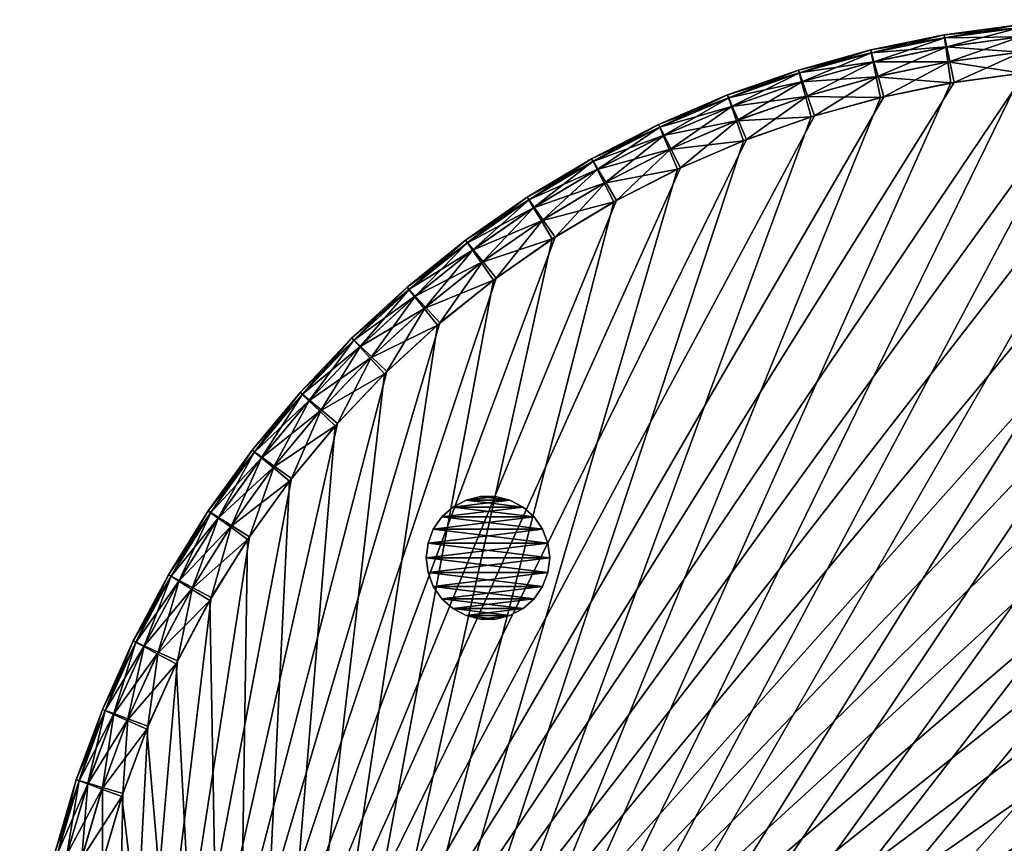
# Model space of a CAD drawing. Header units: inches. Extents: x -9 to 9, y -9 to 9.
# Tile 2 of 5: x -9 to -1, y 2.3 to 9. Entities that reach past the tile are written whole.
import ezdxf

# ---------------------------------------------------------------- set-up
doc = ezdxf.new("R2010")
doc.units = ezdxf.units.IN
doc.header["$LTSCALE"] = 0.03937
doc.header["$MEASUREMENT"] = 0
for name, color, linetype in [('A-FURN-3-ST', 150, 'Continuous'), ('A-FURN-3-ST-GD', 252, 'Continuous'), ('A-FURN-3-ST-SI', 160, 'Continuous')]:
    doc.layers.add(name, color=color, linetype=linetype)

msp = doc.modelspace()

# ---------------------------------------------------------------- meshes
at = {"layer": 'A-FURN-3-ST'}
mesh = msp.add_polyface(dxfattribs=at)
corners = [(-3.7392, 7.9427, 14.7254), (-3.7877, 8.0557, 14.6516), (-4.3229, 7.7816, 14.6516), (-4.1885, 7.519, 14.75), (-3.6714, 7.7846, 14.75), (-4.2669, 7.6721, 14.7254), (-3.1945, 8.177, 14.7254), (-3.2352, 8.293, 14.6516), (-3.1375, 8.0147, 14.75), (-2.6352, 8.374, 14.7254), (-2.668, 8.4925, 14.6516), (-2.5892, 8.2082, 14.75), (-2.0638, 8.5328, 14.7254), (-2.0886, 8.6532, 14.6516), (-2.0292, 8.3643, 14.75), (-1.4831, 8.6527, 14.7254), (-1.4996, 8.7745, 14.6516), (-1.4599, 8.4822, 14.75), (-0.8956, 8.7331, 14.7254), (-0.9039, 8.8557, 14.6516), (-0.8839, 8.5614, 14.75), (-0.304, 8.7736, 14.7254), (-0.304, 8.8965, 14.6516), (-0.304, 8.6015, 14.75), (-3.8168, 8.1234, 14.5287), (-4.3565, 7.8472, 14.5287), (-3.8265, 8.146, 14.3566), (-4.3677, 7.8691, 14.3566), (-3.2597, 8.3626, 14.5287), (-3.2678, 8.3858, 14.3566), (-2.6877, 8.5636, 14.5287), (-2.6943, 8.5873, 14.3566), (-2.1034, 8.7255, 14.5287), (-2.1084, 8.7495, 14.3566), (-1.5096, 8.8476, 14.5287), (-1.5129, 8.8719, 14.3566), (-0.9088, 8.9293, 14.5287), (-0.9105, 8.9538, 14.3566), (-0.304, 8.9703, 14.5287), (-0.304, 8.9949, 14.3566)]
mesh.append_faces([[corners[k] for k in face] for face in [(0, 1, 2), (3, 4, 5), (4, 0, 5), (0, 6, 1), (6, 7, 1), (4, 8, 0), (8, 6, 0), (6, 9, 7), (9, 10, 7), (8, 11, 6), (11, 9, 6), (9, 12, 10), (12, 13, 10), (11, 14, 9), (14, 12, 9), (12, 15, 13), (15, 16, 13), (14, 17, 12), (17, 15, 12), (15, 18, 16), (18, 19, 16), (17, 20, 15), (20, 18, 15), (18, 21, 19), (21, 22, 19), (20, 23, 18), (23, 21, 18), (1, 24, 25), (24, 26, 27), (1, 7, 24), (7, 28, 24), (24, 28, 26), (28, 29, 26), (7, 10, 28), (10, 30, 28), (28, 30, 29), (30, 31, 29), (10, 13, 30), (13, 32, 30), (30, 32, 31), (32, 33, 31), (13, 16, 32), (16, 34, 32), (32, 34, 33), (34, 35, 33), (16, 19, 34), (19, 36, 34), (34, 36, 35), (36, 37, 35), (19, 22, 36), (22, 38, 36), (36, 38, 37), (38, 39, 37)]])
mesh = msp.add_polyface(dxfattribs=at)
corners = [(-3.8153, 8.1241, 0.9712), (-4.3171, 7.7848, 0.8483), (-3.7817, 8.0585, 0.8483), (-4.3551, 7.848, 0.9712), (-3.8265, 8.146, 1.1433), (-3.2581, 8.3632, 0.9712), (-3.229, 8.2954, 0.8483), (-3.2679, 8.3858, 1.1433), (-2.6861, 8.5641, 0.9712), (-2.6617, 8.4945, 0.8483), (-2.6943, 8.5873, 1.1433), (-2.1018, 8.7259, 0.9712), (-2.0821, 8.6548, 0.8483), (-2.1084, 8.7496, 1.1433), (-1.5079, 8.8478, 0.9712), (-1.4931, 8.7756, 0.8483), (-1.5129, 8.8719, 1.1433), (-0.9072, 8.9295, 0.9712), (-0.8973, 8.8564, 0.8483), (-0.9105, 8.9538, 1.1433), (-0.3023, 8.9703, 0.9712), (-0.2973, 8.8968, 0.8483), (-0.304, 8.9949, 1.1433), (-0.8807, 8.7346, 0.7746), (-0.289, 8.7741, 0.7746), (-0.8575, 8.5641, 0.75), (-1.4684, 8.6552, 0.7746), (-1.4337, 8.4866, 0.75), (-2.0493, 8.5363, 0.7746), (-2.0034, 8.3705, 0.75), (-2.6209, 8.3785, 0.7746), (-2.5639, 8.2161, 0.75), (-3.1806, 8.1825, 0.7746), (-3.1127, 8.0243, 0.75), (-3.7257, 7.9491, 0.7746), (-3.6473, 7.7959, 0.75), (-4.2539, 7.6794, 0.7746), (-4.1653, 7.5318, 0.75)]
mesh.append_faces([[corners[k] for k in face] for face in [(0, 1, 2), (0, 3, 1), (4, 3, 0), (5, 2, 6), (5, 0, 2), (7, 0, 5), (7, 4, 0), (8, 6, 9), (8, 5, 6), (10, 5, 8), (10, 7, 5), (11, 9, 12), (11, 8, 9), (13, 8, 11), (13, 10, 8), (14, 12, 15), (14, 11, 12), (16, 11, 14), (16, 13, 11), (17, 15, 18), (17, 14, 15), (19, 14, 17), (19, 16, 14), (20, 18, 21), (20, 17, 18), (22, 17, 20), (22, 19, 17), (21, 18, 23), (24, 23, 25), (18, 26, 23), (18, 15, 26), (23, 27, 25), (23, 26, 27), (15, 28, 26), (15, 12, 28), (26, 29, 27), (26, 28, 29), (12, 30, 28), (12, 9, 30), (28, 31, 29), (28, 30, 31), (9, 32, 30), (9, 6, 32), (30, 33, 31), (30, 32, 33), (6, 34, 32), (6, 2, 34), (32, 35, 33), (32, 34, 35), (2, 36, 34), (2, 1, 36), (34, 37, 35), (34, 36, 37)]])
mesh = msp.add_polyface(dxfattribs=at)
corners = [(-8.1276, 3.3183, 14.7254), (-7.885, 3.8594, 14.7254), (-8.2397, 3.3687, 14.6516), (-7.9935, 3.9173, 14.6516), (-7.9706, 3.2478, 14.75), (-7.7331, 3.7785, 14.75), (-7.6064, 4.383, 14.7254), (-7.7108, 4.448, 14.6516), (-7.4604, 4.2919, 14.75), (-7.2932, 4.8865, 14.7254), (-7.3929, 4.9584, 14.6516), (-7.1536, 4.7858, 14.75), (-6.9467, 5.3677, 14.7254), (-7.0413, 5.4462, 14.6516), (-6.8142, 5.2578, 14.75), (-8.0585, 3.952, 14.5287), (-7.7733, 4.487, 14.5287), (-8.0802, 3.9635, 14.3566), (-7.7942, 4.5, 14.3566), (-7.4527, 5.0015, 14.5287), (-7.4726, 5.0159, 14.3566), (-7.0981, 5.4933, 14.5287), (3.1127, 8.0243, 14.75), (2.5639, 8.2161, 14.75), (-7.2971, -4.564, 14.75), (2.0034, 8.3705, 14.75), (1.4337, 8.4866, 14.75), (0.8575, 8.5641, 14.75), (0.2774, 8.6024, 14.75), (-0.304, 8.6015, 14.75), (-0.8839, 8.5614, 14.75), (-1.4599, 8.4822, 14.75), (-2.0292, 8.3643, 14.75), (-2.5892, 8.2082, 14.75), (-3.1375, 8.0147, 14.75), (-3.6714, 7.7846, 14.75), (-4.1885, 7.519, 14.75), (-4.6866, 7.219, 14.75), (-5.1633, 6.8862, 14.75), (-5.6164, 6.5219, 14.75), (-6.0438, 6.1279, 14.75), (-6.4437, 5.7059, 14.75), (-8.1717, 2.7023, 14.75), (-8.3354, 2.1445, 14.75)]
mesh.append_faces([[corners[k] for k in face] for face in [(0, 1, 2), (1, 3, 2), (4, 5, 0), (5, 1, 0), (1, 6, 3), (6, 7, 3), (5, 8, 1), (8, 6, 1), (6, 9, 7), (9, 10, 7), (8, 11, 6), (11, 9, 6), (9, 12, 10), (12, 13, 10), (11, 14, 9), (14, 12, 9), (3, 7, 15), (7, 16, 15), (15, 16, 17), (16, 18, 17), (7, 10, 16), (10, 19, 16), (16, 19, 18), (19, 20, 18), (10, 13, 19), (13, 21, 19), (19, 21, 20), (22, 23, 24), (23, 25, 24), (25, 26, 24), (26, 27, 24), (27, 28, 24), (28, 29, 24), (29, 30, 24), (30, 31, 24), (31, 32, 24), (32, 33, 24), (33, 34, 24), (34, 35, 24), (35, 36, 24), (36, 37, 24), (37, 38, 24), (38, 39, 24), (39, 40, 24), (40, 41, 24), (41, 14, 24), (14, 11, 24), (11, 8, 24), (8, 5, 24), (5, 4, 24), (4, 42, 24), (42, 43, 24)]])
mesh = msp.add_polyface(dxfattribs=at)
corners = [(-8.0578, 3.9535, 0.9712), (-8.2372, 3.3749, 0.8483), (-7.9905, 3.9232, 0.8483), (-8.0802, 3.9635, 1.1433), (-8.3063, 3.4005, 0.9712), (-7.7725, 4.4884, 0.9712), (-7.7074, 4.4537, 0.8483), (-7.7942, 4.5, 1.1433), (-7.4518, 5.0029, 0.9712), (-7.3892, 4.9639, 0.8483), (-7.4727, 5.0159, 1.1433), (-7.097, 5.4946, 0.9712), (-7.117, 5.5089, 1.1433), (-7.0372, 5.4514, 0.8483), (-7.2849, 4.8989, 0.7746), (-6.9375, 5.3795, 0.7746), (-7.1388, 4.8079, 0.75), (-6.798, 5.2788, 0.75), (-7.599, 4.3959, 0.7746), (-7.4471, 4.3149, 0.75), (-7.8784, 3.8729, 0.7746), (-7.7214, 3.8023, 0.75), (-8.1219, 3.3322, 0.7746), (-7.9605, 3.2724, 0.75), (-8.1633, 2.7275, 0.75), (3.1375, 8.0147, 0.75), (2.5893, 8.2082, 0.75), (-8.2583, -2.4248, 0.75), (2.0292, 8.3643, 0.75), (1.4599, 8.4822, 0.75), (0.884, 8.5614, 0.75), (0.304, 8.6015, 0.75), (-0.2774, 8.6024, 0.75), (-0.8575, 8.5641, 0.75), (-1.4337, 8.4866, 0.75), (-2.0034, 8.3705, 0.75), (-2.5639, 8.2161, 0.75), (-3.1127, 8.0243, 0.75), (-3.6473, 7.7959, 0.75), (-4.1653, 7.5318, 0.75), (-4.6643, 7.2335, 0.75), (-5.142, 6.9021, 0.75), (-5.5962, 6.5392, 0.75), (-6.0249, 6.1465, 0.75), (-6.4261, 5.7257, 0.75)]
mesh.append_faces([[corners[k] for k in face] for face in [(0, 1, 2), (3, 4, 0), (5, 2, 6), (5, 0, 2), (7, 0, 5), (7, 3, 0), (8, 6, 9), (8, 5, 6), (10, 5, 8), (10, 7, 5), (11, 8, 9), (12, 10, 8), (13, 9, 14), (15, 16, 17), (15, 14, 16), (9, 18, 14), (9, 6, 18), (14, 19, 16), (14, 18, 19), (6, 20, 18), (6, 2, 20), (18, 21, 19), (18, 20, 21), (2, 22, 20), (2, 1, 22), (20, 23, 21), (20, 22, 23), (22, 24, 23), (25, 26, 27), (26, 28, 27), (28, 29, 27), (29, 30, 27), (30, 31, 27), (31, 32, 27), (32, 33, 27), (33, 34, 27), (34, 35, 27), (35, 36, 27), (36, 37, 27), (37, 38, 27), (38, 39, 27), (39, 40, 27), (40, 41, 27), (41, 42, 27), (42, 43, 27), (43, 44, 27), (44, 17, 27), (17, 16, 27), (16, 19, 27), (19, 21, 27), (21, 23, 27), (23, 24, 27)]])
mesh = msp.add_polyface(dxfattribs=at)
corners = [(3.8168, 8.1234, 0.9712), (3.2353, 8.293, 0.8483), (3.7878, 8.0557, 0.8483), (4.3565, 7.8472, 0.9712), (4.3229, 7.7816, 0.8483), (4.3677, 7.8691, 1.1433), (3.8265, 8.146, 1.1433), (4.8764, 7.5352, 0.9712), (4.8384, 7.472, 0.8483), (4.889, 7.5563, 1.1433), (5.3739, 7.1888, 0.9712), (5.3318, 7.1283, 0.8483), (5.388, 7.209, 1.1433), (5.847, 6.8096, 0.9712), (5.8624, 6.8288, 1.1433), (5.8009, 6.7521, 0.8483), (5.2616, 7.0274, 0.7746), (5.724, 6.6562, 0.7746), (5.1633, 6.8862, 0.75), (5.6164, 6.5219, 0.75), (4.7752, 7.3666, 0.7746), (4.6866, 7.219, 0.75), (4.267, 7.6722, 0.7746), (4.1886, 7.519, 0.75), (3.7393, 7.9427, 0.7746), (3.6714, 7.7846, 0.75), (3.1945, 8.177, 0.7746), (3.1375, 8.0147, 0.75), (2.5893, 8.2082, 0.75), (8.5484, 1.002, 0.75), (8.4612, 1.5769, 0.75), (-8.2583, -2.4248, 0.75), (8.3355, 2.1445, 0.75), (8.1717, 2.7023, 0.75), (7.9706, 3.2478, 0.75), (7.7332, 3.7785, 0.75), (7.4604, 4.2919, 0.75), (7.1537, 4.7858, 0.75), (6.8143, 5.2578, 0.75), (6.4438, 5.7059, 0.75), (6.0439, 6.1279, 0.75)]
mesh.append_faces([[corners[k] for k in face] for face in [(0, 1, 2), (3, 2, 4), (3, 0, 2), (5, 0, 3), (5, 6, 0), (7, 4, 8), (7, 3, 4), (9, 3, 7), (9, 5, 3), (10, 8, 11), (10, 7, 8), (12, 7, 10), (12, 9, 7), (13, 10, 11), (14, 12, 10), (15, 16, 17), (15, 11, 16), (17, 18, 19), (17, 16, 18), (11, 20, 16), (11, 8, 20), (16, 21, 18), (16, 20, 21), (8, 22, 20), (8, 4, 22), (20, 23, 21), (20, 22, 23), (4, 24, 22), (4, 2, 24), (22, 25, 23), (22, 24, 25), (2, 26, 24), (2, 1, 26), (24, 27, 25), (24, 26, 27), (26, 28, 27), (29, 30, 31), (30, 32, 31), (32, 33, 31), (33, 34, 31), (34, 35, 31), (35, 36, 31), (36, 37, 31), (37, 38, 31), (38, 39, 31), (39, 40, 31), (40, 19, 31), (19, 18, 31), (18, 21, 31), (21, 23, 31), (23, 25, 31), (25, 27, 31)]])
mesh = msp.add_polyface(dxfattribs=at)
corners = [(3.1806, 8.1825, 14.7254), (3.7258, 7.9491, 14.7254), (3.2291, 8.2954, 14.6516), (3.7817, 8.0585, 14.6516), (3.1127, 8.0243, 14.75), (3.6474, 7.7959, 14.75), (4.2539, 7.6794, 14.7254), (4.3171, 7.7848, 14.6516), (4.1653, 7.5319, 14.75), (4.7626, 7.3747, 14.7254), (4.8328, 7.4756, 14.6516), (4.6643, 7.2335, 14.75), (5.2496, 7.0364, 14.7254), (5.3265, 7.1323, 14.6516), (5.142, 6.9021, 14.75), (5.7127, 6.6659, 14.7254), (5.7958, 6.7564, 14.6516), (5.5962, 6.5392, 14.75), (6.1496, 6.265, 14.7254), (6.0249, 6.1465, 14.75), (3.8153, 8.1241, 14.5287), (4.3551, 7.848, 14.5287), (3.8265, 8.146, 14.3566), (4.3677, 7.8691, 14.3566), (4.875, 7.5361, 14.5287), (4.889, 7.5563, 14.3566), (5.3726, 7.1898, 14.5287), (5.388, 7.209, 14.3566), (5.8457, 6.8107, 14.5287), (5.8624, 6.8288, 14.3566), (6.2387, 6.3497, 14.6516), (6.2922, 6.4005, 14.5287), (7.7215, 3.8024, 14.75), (7.4472, 4.3149, 14.75), (-7.2971, -4.564, 14.75), (7.1389, 4.8079, 14.75), (6.798, 5.2788, 14.75), (6.4261, 5.7257, 14.75)]
mesh.append_faces([[corners[k] for k in face] for face in [(0, 1, 2), (1, 3, 2), (4, 5, 0), (5, 1, 0), (1, 6, 3), (6, 7, 3), (5, 8, 1), (8, 6, 1), (6, 9, 7), (9, 10, 7), (8, 11, 6), (11, 9, 6), (9, 12, 10), (12, 13, 10), (11, 14, 9), (14, 12, 9), (12, 15, 13), (15, 16, 13), (14, 17, 12), (17, 15, 12), (15, 18, 16), (17, 19, 15), (19, 18, 15), (3, 7, 20), (7, 21, 20), (20, 21, 22), (21, 23, 22), (7, 10, 21), (10, 24, 21), (21, 24, 23), (24, 25, 23), (10, 13, 24), (13, 26, 24), (24, 26, 25), (26, 27, 25), (13, 16, 26), (16, 28, 26), (26, 28, 27), (28, 29, 27), (16, 30, 28), (28, 31, 29), (32, 33, 34), (33, 35, 34), (35, 36, 34), (36, 37, 34), (37, 19, 34), (19, 17, 34), (17, 14, 34), (14, 11, 34), (11, 8, 34), (8, 5, 34), (5, 4, 34)]])
mesh = msp.add_polyface(dxfattribs=at)
corners = [(-7.097, 5.4946, 0.9712), (-7.3892, 4.9639, 0.8483), (-7.0372, 5.4514, 0.8483), (-7.117, 5.5089, 1.1433), (-7.4518, 5.0029, 0.9712), (-6.7099, 5.9611, 0.9712), (-6.6532, 5.9141, 0.8483), (-6.7288, 5.9768, 1.1433), (-6.2922, 6.4005, 0.9712), (-6.2387, 6.3497, 0.8483), (-6.31, 6.4175, 1.1433), (-5.8457, 6.8107, 0.9712), (-5.7958, 6.7564, 0.8483), (-5.8623, 6.8288, 1.1433), (-5.3726, 7.1898, 0.9712), (-5.3265, 7.1323, 0.8483), (-5.388, 7.209, 1.1433), (-4.875, 7.5361, 0.9712), (-4.8328, 7.4756, 0.8483), (-4.889, 7.5563, 1.1433), (-4.3551, 7.848, 0.9712), (-4.3171, 7.7848, 0.8483), (-4.3677, 7.8691, 1.1433), (-3.8265, 8.146, 1.1433), (-4.7626, 7.3747, 0.7746), (-4.2539, 7.6794, 0.7746), (-4.6643, 7.2335, 0.75), (-4.1653, 7.5318, 0.75), (-5.2496, 7.0364, 0.7746), (-5.142, 6.9021, 0.75), (-5.7126, 6.6659, 0.7746), (-5.5962, 6.5392, 0.75), (-6.1496, 6.265, 0.7746), (-6.0249, 6.1465, 0.75), (-6.5586, 5.8356, 0.7746), (-6.4261, 5.7257, 0.75), (-6.9375, 5.3795, 0.7746), (-6.798, 5.2788, 0.75), (-7.2849, 4.8989, 0.7746)]
mesh.append_faces([[corners[k] for k in face] for face in [(0, 1, 2), (3, 4, 0), (5, 2, 6), (5, 0, 2), (7, 0, 5), (7, 3, 0), (8, 6, 9), (8, 5, 6), (10, 5, 8), (10, 7, 5), (11, 9, 12), (11, 8, 9), (13, 8, 11), (13, 10, 8), (14, 12, 15), (14, 11, 12), (16, 11, 14), (16, 13, 11), (17, 15, 18), (17, 14, 15), (19, 14, 17), (19, 16, 14), (20, 18, 21), (20, 17, 18), (22, 17, 20), (22, 19, 17), (23, 22, 20), (21, 24, 25), (21, 18, 24), (25, 26, 27), (25, 24, 26), (18, 28, 24), (18, 15, 28), (24, 29, 26), (24, 28, 29), (15, 30, 28), (15, 12, 30), (28, 31, 29), (28, 30, 31), (12, 32, 30), (12, 9, 32), (30, 33, 31), (30, 32, 33), (9, 34, 32), (9, 6, 34), (32, 35, 33), (32, 34, 35), (6, 36, 34), (6, 2, 36), (34, 37, 35), (34, 36, 37), (2, 38, 36)]])
mesh = msp.add_polyface(dxfattribs=at)
corners = [(-6.9467, 5.3677, 14.7254), (-6.5685, 5.8244, 14.7254), (-7.0413, 5.4462, 14.6516), (-6.6575, 5.9091, 14.6516), (-6.8142, 5.2578, 14.75), (-6.4437, 5.7059, 14.75), (-6.1603, 6.2546, 14.7254), (-6.2434, 6.3451, 14.6516), (-6.0438, 6.1279, 14.75), (-5.724, 6.6562, 14.7254), (-5.8009, 6.7521, 14.6516), (-5.6164, 6.5219, 14.75), (-5.2616, 7.0274, 14.7254), (-5.3318, 7.1283, 14.6516), (-5.1633, 6.8862, 14.75), (-4.7751, 7.3666, 14.7254), (-4.8384, 7.472, 14.6516), (-4.6866, 7.219, 14.75), (-4.2669, 7.6721, 14.7254), (-4.3229, 7.7816, 14.6516), (-4.1885, 7.519, 14.75), (-3.7392, 7.9427, 14.7254), (-7.0981, 5.4933, 14.5287), (-7.117, 5.5089, 14.3566), (-7.4726, 5.0159, 14.3566), (-6.711, 5.9599, 14.5287), (-6.7288, 5.9768, 14.3566), (-6.2933, 6.3994, 14.5287), (-6.31, 6.4175, 14.3566), (-5.847, 6.8096, 14.5287), (-5.8623, 6.8288, 14.3566), (-5.3739, 7.1888, 14.5287), (-5.388, 7.209, 14.3566), (-4.8763, 7.5352, 14.5287), (-4.889, 7.5563, 14.3566), (-4.3565, 7.8472, 14.5287), (-4.3677, 7.8691, 14.3566), (-3.7877, 8.0557, 14.6516), (-3.8168, 8.1234, 14.5287)]
mesh.append_faces([[corners[k] for k in face] for face in [(0, 1, 2), (1, 3, 2), (4, 5, 0), (5, 1, 0), (1, 6, 3), (6, 7, 3), (5, 8, 1), (8, 6, 1), (6, 9, 7), (9, 10, 7), (8, 11, 6), (11, 9, 6), (9, 12, 10), (12, 13, 10), (11, 14, 9), (14, 12, 9), (12, 15, 13), (15, 16, 13), (14, 17, 12), (17, 15, 12), (15, 18, 16), (18, 19, 16), (17, 20, 15), (20, 18, 15), (18, 21, 19), (22, 23, 24), (2, 3, 22), (3, 25, 22), (22, 25, 23), (25, 26, 23), (3, 7, 25), (7, 27, 25), (25, 27, 26), (27, 28, 26), (7, 10, 27), (10, 29, 27), (27, 29, 28), (29, 30, 28), (10, 13, 29), (13, 31, 29), (29, 31, 30), (31, 32, 30), (13, 16, 31), (16, 33, 31), (31, 33, 32), (33, 34, 32), (16, 19, 33), (19, 35, 33), (33, 35, 34), (35, 36, 34), (19, 37, 35), (35, 38, 36)]])
mesh = msp.add_polyface(dxfattribs=at)
corners = [(-8.7775, -0.1558, 14.7254), (-8.768, 0.4372, 14.7254), (-8.9004, -0.1537, 14.6516), (-8.8905, 0.4475, 14.6516), (-8.6054, -0.1587, 14.75), (-8.5965, 0.4227, 14.75), (-8.7185, 1.0281, 14.7254), (-8.84, 1.0467, 14.6516), (-8.5484, 1.002, 14.75), (-8.6292, 1.6143, 14.7254), (-8.7491, 1.6411, 14.6516), (-8.4612, 1.5769, 14.75), (-8.5005, 2.1932, 14.7254), (-8.6184, 2.228, 14.6516), (-8.3354, 2.1445, 14.75), (-8.333, 2.7621, 14.7254), (-8.4483, 2.8048, 14.6516), (-8.1717, 2.7023, 14.75), (-8.1276, 3.3183, 14.7254), (-8.2397, 3.3687, 14.6516), (-7.9706, 3.2478, 14.75), (-8.9741, -0.1524, 14.5287), (-8.9639, 0.4538, 14.5287), (-8.9987, -0.152, 14.3566), (-8.9884, 0.4558, 14.3566), (-8.9129, 1.0579, 14.5287), (-8.9371, 1.0616, 14.3566), (-8.8211, 1.6572, 14.5287), (-8.8451, 1.6625, 14.3566), (-8.6891, 2.2489, 14.5287), (-8.7127, 2.2559, 14.3566), (-8.5175, 2.8304, 14.5287), (-8.5405, 2.8389, 14.3566), (-8.307, 3.3989, 14.5287), (-8.3294, 3.409, 14.3566), (-7.9935, 3.9173, 14.6516), (-8.0585, 3.952, 14.5287), (-8.0802, 3.9635, 14.3566)]
mesh.append_faces([[corners[k] for k in face] for face in [(0, 1, 2), (1, 3, 2), (4, 5, 0), (5, 1, 0), (1, 6, 3), (6, 7, 3), (5, 8, 1), (8, 6, 1), (6, 9, 7), (9, 10, 7), (8, 11, 6), (11, 9, 6), (9, 12, 10), (12, 13, 10), (11, 14, 9), (14, 12, 9), (12, 15, 13), (15, 16, 13), (14, 17, 12), (17, 15, 12), (15, 18, 16), (18, 19, 16), (17, 20, 15), (20, 18, 15), (2, 3, 21), (3, 22, 21), (21, 22, 23), (22, 24, 23), (3, 7, 22), (7, 25, 22), (22, 25, 24), (25, 26, 24), (7, 10, 25), (10, 27, 25), (25, 27, 26), (27, 28, 26), (10, 13, 27), (13, 29, 27), (27, 29, 28), (29, 30, 28), (13, 16, 29), (16, 31, 29), (29, 31, 30), (31, 32, 30), (16, 19, 31), (19, 33, 31), (31, 33, 32), (33, 34, 32), (19, 35, 33), (35, 36, 33), (33, 36, 34), (36, 37, 34)]])
mesh = msp.add_polyface(dxfattribs=at)
corners = [(-8.9639, 0.4554, 0.9712), (-8.9005, -0.147, 0.8483), (-8.8901, 0.4542, 0.8483), (-8.9741, -0.1508, 0.9712), (-8.9884, 0.4558, 1.1433), (-8.9987, -0.152, 1.1433), (-8.9127, 1.0595, 0.9712), (-8.8392, 1.0533, 0.8483), (-8.9371, 1.0616, 1.1433), (-8.8208, 1.6588, 0.9712), (-8.7479, 1.6476, 0.8483), (-8.8451, 1.6625, 1.1433), (-8.6887, 2.2505, 0.9712), (-8.6167, 2.2344, 0.8483), (-8.7127, 2.2559, 1.1433), (-8.5169, 2.832, 0.9712), (-8.4462, 2.8111, 0.8483), (-8.5405, 2.8389, 1.1433), (-8.3063, 3.4005, 0.9712), (-8.2372, 3.3749, 0.8483), (-8.3294, 3.409, 1.1433), (-8.0578, 3.9535, 0.9712), (-8.0802, 3.9635, 1.1433), (-8.3283, 2.7763, 0.7746), (-8.1219, 3.3322, 0.7746), (-8.1633, 2.7275, 0.75), (-8.4967, 2.2077, 0.7746), (-8.3288, 2.1702, 0.75), (-8.6264, 1.629, 0.7746), (-8.4563, 1.603, 0.75), (-8.7167, 1.0429, 0.7746), (-8.5452, 1.0284, 0.75), (-8.7672, 0.4521, 0.7746), (-8.5952, 0.4492, 0.75), (-8.7777, -0.1408, 0.7746), (-8.6059, -0.1321, 0.75), (-8.2583, -2.4248, 0.75)]
mesh.append_faces([[corners[k] for k in face] for face in [(0, 1, 2), (0, 3, 1), (4, 3, 0), (4, 5, 3), (6, 2, 7), (6, 0, 2), (8, 0, 6), (8, 4, 0), (9, 7, 10), (9, 6, 7), (11, 6, 9), (11, 8, 6), (12, 10, 13), (12, 9, 10), (14, 9, 12), (14, 11, 9), (15, 13, 16), (15, 12, 13), (17, 12, 15), (17, 14, 12), (18, 16, 19), (18, 15, 16), (20, 15, 18), (20, 17, 15), (21, 18, 19), (22, 20, 18), (19, 23, 24), (19, 16, 23), (24, 23, 25), (16, 26, 23), (16, 13, 26), (23, 27, 25), (23, 26, 27), (13, 28, 26), (13, 10, 28), (26, 29, 27), (26, 28, 29), (10, 30, 28), (10, 7, 30), (28, 31, 29), (28, 30, 31), (7, 32, 30), (7, 2, 32), (30, 33, 31), (30, 32, 33), (2, 34, 32), (2, 1, 34), (32, 35, 33), (32, 34, 35), (25, 27, 36), (27, 29, 36), (29, 31, 36)]])
mesh = msp.add_polyface(dxfattribs=at)
corners = [(-2.8399, -8.1249, 14.75), (-3.3819, -7.9146, 14.75), (-2.9024, -8.2852, 14.7254), (-3.4551, -8.0704, 14.7254), (-3.992, -7.8187, 14.7254), (-3.5074, -8.1816, 14.6516), (-4.0517, -7.9262, 14.6516), (-3.9085, -7.6682, 14.75), (-4.5108, -7.5314, 14.7254), (-4.5776, -7.6346, 14.6516), (-4.4173, -7.3869, 14.75), (-5.0089, -7.2097, 14.7254), (-5.0825, -7.3081, 14.6516), (-4.9059, -7.0718, 14.75), (-5.4842, -6.8551, 14.7254), (-5.5643, -6.9483, 14.6516), (-5.3721, -6.7245, 14.75), (-5.9345, -6.4692, 14.7254), (-6.0207, -6.5568, 14.6516), (-5.8139, -6.3465, 14.75), (-6.3577, -6.0538, 14.7254), (-6.229, -5.9395, 14.75), (-4.0875, -7.9907, 14.5287), (-3.5387, -8.2484, 14.5287), (-4.0994, -8.0121, 14.3566), (-3.5492, -8.2706, 14.3566), (-4.6176, -7.6965, 14.5287), (-4.631, -7.7171, 14.3566), (-5.1267, -7.3672, 14.5287), (-5.1414, -7.3869, 14.3566), (-5.6123, -7.0043, 14.5287), (-5.6283, -7.0229, 14.3566), (-6.0724, -6.6094, 14.5287), (-6.0896, -6.6269, 14.3566), (7.7215, 3.8024, 14.75), (-6.6158, -5.5054, 14.75), (-6.9724, -5.0462, 14.75), (-7.2971, -4.564, 14.75)]
mesh.append_faces([[corners[k] for k in face] for face in [(0, 1, 2), (1, 3, 2), (3, 4, 5), (4, 6, 5), (1, 7, 3), (7, 4, 3), (4, 8, 6), (8, 9, 6), (7, 10, 4), (10, 8, 4), (8, 11, 9), (11, 12, 9), (10, 13, 8), (13, 11, 8), (11, 14, 12), (14, 15, 12), (13, 16, 11), (16, 14, 11), (14, 17, 15), (17, 18, 15), (16, 19, 14), (19, 17, 14), (17, 20, 18), (19, 21, 17), (21, 20, 17), (6, 22, 23), (22, 24, 25), (6, 9, 22), (9, 26, 22), (22, 26, 24), (26, 27, 24), (9, 12, 26), (12, 28, 26), (26, 28, 27), (28, 29, 27), (12, 15, 28), (15, 30, 28), (28, 30, 29), (30, 31, 29), (15, 18, 30), (18, 32, 30), (30, 32, 31), (32, 33, 31), (34, 7, 1), (34, 10, 7), (34, 13, 10), (34, 16, 13), (34, 19, 16), (34, 21, 19), (34, 35, 21), (34, 36, 35), (34, 37, 36)]])
mesh = msp.add_polyface(dxfattribs=at)
corners = [(7.8564, -3.5152, 14.75), (8.0109, -3.5909, 14.7254), (8.235, -3.0419, 14.7254), (7.7502, -4.1236, 14.7254), (8.1212, -3.6451, 14.6516), (7.8566, -4.185, 14.6516), (7.6012, -4.0375, 14.75), (7.4541, -4.6374, 14.7254), (7.5562, -4.7059, 14.6516), (7.3112, -4.5415, 14.75), (7.124, -5.13, 14.7254), (7.2212, -5.2053, 14.6516), (6.988, -5.0247, 14.75), (6.7615, -5.5992, 14.7254), (6.6328, -5.485, 14.75), (7.9205, -4.2219, 14.5287), (8.1874, -3.6776, 14.5287), (7.9418, -4.2342, 14.3566), (8.2095, -3.6884, 14.3566), (7.6174, -4.747, 14.5287), (7.6378, -4.7607, 14.3566), (7.2796, -5.2504, 14.5287), (7.299, -5.2654, 14.3566), (6.8534, -5.6809, 14.6516), (7.7215, 3.8024, 14.75), (8.0758, -2.9768, 14.75), (8.2583, -2.4248, 14.75), (6.2474, -5.9202, 14.75), (5.8334, -6.3285, 14.75), (5.3929, -6.7079, 14.75), (4.9278, -7.0566, 14.75), (4.4401, -7.3732, 14.75), (3.9322, -7.6561, 14.75), (3.4064, -7.9041, 14.75), (2.865, -8.1161, 14.75), (2.3106, -8.291, 14.75), (1.7456, -8.428, 14.75), (1.1726, -8.5267, 14.75), (0.5943, -8.5864, 14.75), (0.0133, -8.6069, 14.75), (-0.5678, -8.5882, 14.75), (-1.1463, -8.5302, 14.75), (-1.7195, -8.4334, 14.75), (-2.2849, -8.2981, 14.75), (-2.8399, -8.1249, 14.75), (-3.3819, -7.9146, 14.75)]
mesh.append_faces([[corners[k] for k in face] for face in [(0, 1, 2), (1, 3, 4), (3, 5, 4), (0, 6, 1), (6, 3, 1), (3, 7, 5), (7, 8, 5), (6, 9, 3), (9, 7, 3), (7, 10, 8), (10, 11, 8), (9, 12, 7), (12, 10, 7), (10, 13, 11), (12, 14, 10), (14, 13, 10), (5, 15, 16), (15, 17, 18), (5, 8, 15), (8, 19, 15), (15, 19, 17), (19, 20, 17), (8, 11, 19), (11, 21, 19), (19, 21, 20), (21, 22, 20), (11, 23, 21), (24, 25, 26), (24, 0, 25), (24, 6, 0), (24, 9, 6), (24, 12, 9), (24, 14, 12), (24, 27, 14), (24, 28, 27), (24, 29, 28), (24, 30, 29), (24, 31, 30), (24, 32, 31), (24, 33, 32), (24, 34, 33), (24, 35, 34), (24, 36, 35), (24, 37, 36), (24, 38, 37), (24, 39, 38), (24, 40, 39), (24, 41, 40), (24, 42, 41), (24, 43, 42), (24, 44, 43), (24, 45, 44)]])
at = {"layer": 'A-FURN-3-ST-GD'}
mesh = msp.add_polyface(dxfattribs=at)
corners = [(-4.7072, 4.6362, 0), (-4.7218, 4.7559, 0), (-4.7072, 4.6362, 0.75), (-4.7218, 4.7559, 0.75), (-4.7218, 4.5166, 0), (-4.7218, 4.5166, 0.75), (-4.7645, 4.4039, 0), (-4.7645, 4.4039, 0.75), (-4.833, 4.3047, 0), (-4.833, 4.3047, 0.75), (-4.9232, 4.2248, 0), (-4.9232, 4.2248, 0.75), (-5.0299, 4.1687, 0), (-5.0299, 4.1687, 0.75), (-5.147, 4.1399, 0), (-5.147, 4.1399, 0.75), (-5.2675, 4.1399, 0), (-5.2675, 4.1399, 0.75), (-5.3845, 4.1687, 0), (-5.3845, 4.1687, 0.75), (-5.4913, 4.2248, 0), (-5.4913, 4.2248, 0.75), (-5.5815, 4.3047, 0), (-5.5815, 4.3047, 0.75), (-5.65, 4.4039, 0), (-5.65, 4.4039, 0.75), (-5.6927, 4.5166, 0), (-5.6927, 4.5166, 0.75), (-5.7072, 4.6362, 0), (-5.7072, 4.6362, 0.75), (-5.6927, 4.7559, 0), (-5.6927, 4.7559, 0.75), (-5.65, 4.8686, 0), (-5.65, 4.8686, 0.75), (-5.5815, 4.9678, 0), (-5.5815, 4.9678, 0.75), (-5.4913, 5.0477, 0), (-5.4913, 5.0477, 0.75), (-5.3845, 5.1038, 0), (-5.3845, 5.1038, 0.75), (-5.2675, 5.1326, 0), (-5.2675, 5.1326, 0.75), (-5.147, 5.1326, 0), (-5.147, 5.1326, 0.75), (-5.0299, 5.1038, 0), (-5.0299, 5.1038, 0.75), (-4.9232, 5.0477, 0), (-4.9232, 5.0477, 0.75), (-4.833, 4.9678, 0), (-4.833, 4.9678, 0.75), (-4.7645, 4.8686, 0), (-4.7645, 4.8686, 0.75)]
mesh.append_faces([[corners[k] for k in face] for face in [(0, 1, 2), (2, 1, 3), (4, 0, 5), (5, 0, 2), (6, 4, 7), (7, 4, 5), (8, 6, 9), (9, 6, 7), (10, 8, 11), (11, 8, 9), (12, 10, 13), (13, 10, 11), (14, 12, 15), (15, 12, 13), (16, 14, 17), (17, 14, 15), (18, 16, 19), (19, 16, 17), (20, 18, 21), (21, 18, 19), (22, 20, 23), (23, 20, 21), (24, 22, 25), (25, 22, 23), (26, 24, 27), (27, 24, 25), (28, 26, 29), (29, 26, 27), (30, 28, 31), (31, 28, 29), (32, 30, 33), (33, 30, 31), (34, 32, 35), (35, 32, 33), (36, 34, 37), (37, 34, 35), (38, 36, 39), (39, 36, 37), (40, 38, 41), (41, 38, 39), (42, 40, 43), (43, 40, 41), (44, 42, 45), (45, 42, 43), (46, 44, 47), (47, 44, 45), (48, 46, 49), (49, 46, 47), (50, 48, 51), (51, 48, 49), (1, 50, 3), (3, 50, 51)]])
mesh.append_faces([[corners[k] for k in face] for face in [(15, 19, 17), (41, 45, 43), (42, 38, 40), (16, 12, 14)]], dxfattribs={"vtx0": -1})
mesh.append_faces([[corners[k] for k in face] for face in [(51, 33, 3), (3, 31, 2), (2, 29, 5), (5, 27, 7), (7, 25, 9), (9, 23, 11), (11, 21, 13), (13, 19, 15), (33, 51, 35), (35, 49, 37), (37, 47, 39), (39, 45, 41), (1, 30, 50), (50, 32, 48), (48, 34, 46), (46, 36, 44), (44, 38, 42), (30, 1, 28), (28, 0, 26), (26, 4, 24), (24, 6, 22), (22, 8, 20), (20, 10, 18), (18, 12, 16)]], dxfattribs={"vtx0": -1, "vtx1": -1})
mesh.append_faces([[corners[k] for k in face] for face in [(3, 33, 31), (2, 31, 29), (5, 29, 27), (7, 27, 25), (9, 25, 23), (11, 23, 21), (13, 21, 19), (35, 51, 49), (37, 49, 47), (39, 47, 45), (50, 30, 32), (48, 32, 34), (46, 34, 36), (44, 36, 38), (28, 1, 0), (26, 0, 4), (24, 4, 6), (22, 6, 8), (20, 8, 10), (18, 10, 12)]], dxfattribs={"vtx0": -1, "vtx2": -1})
at = {"layer": 'A-FURN-3-ST-SI'}
mesh = msp.add_polyface(dxfattribs=at)
corners = [(-3.8265, 8.146, 11.95), (-3.2679, 8.3858, 11.95), (-3.2678, 8.3858, 14.3566), (-2.6943, 8.5873, 14.3566), (-2.6943, 8.5872, 11.95), (-2.1084, 8.7495, 14.3566), (-2.1084, 8.7495, 11.95), (-1.5129, 8.8719, 14.3566), (-1.5129, 8.8719, 11.95), (-0.9105, 8.9538, 14.3566), (-0.9105, 8.9538, 11.95), (-0.304, 8.9949, 14.3566), (-0.304, 8.9949, 11.95), (0.304, 8.9949, 14.3566), (-3.8265, 8.146, 9.15), (-3.2678, 8.3858, 9.15), (-2.6943, 8.5873, 9.15), (-2.1084, 8.7496, 9.15), (-1.5129, 8.8719, 9.15), (-0.9105, 8.9538, 9.15), (-0.304, 8.9949, 9.15), (0.304, 8.9949, 11.95), (-3.8265, 8.146, 6.35), (-3.2679, 8.3858, 6.35), (-2.6943, 8.5873, 6.35), (-2.1084, 8.7495, 6.35), (-1.5129, 8.8719, 6.35), (-0.9105, 8.9538, 6.35), (-0.304, 8.9949, 6.35), (0.304, 8.9949, 9.15), (-3.2679, 8.3858, 3.55), (-2.6943, 8.5873, 3.55), (-2.1084, 8.7496, 3.55), (-1.5129, 8.8719, 3.55), (-0.9105, 8.9538, 3.55), (-0.304, 8.9949, 3.55), (0.304, 8.9949, 6.35), (-3.2679, 8.3858, 1.1433), (-3.8265, 8.146, 1.1433), (-2.6943, 8.5873, 1.1433), (-2.1084, 8.7496, 1.1433), (-1.5129, 8.8719, 1.1433), (-0.9105, 8.9538, 1.1433), (-0.304, 8.9949, 1.1433), (0.304, 8.9949, 3.55)]
mesh.append_faces([[corners[k] for k in face] for face in [(0, 1, 2), (2, 1, 3), (1, 4, 3), (3, 4, 5), (4, 6, 5), (5, 6, 7), (6, 8, 7), (7, 8, 9), (8, 10, 9), (9, 10, 11), (10, 12, 11), (11, 12, 13), (14, 15, 1), (1, 15, 4), (15, 16, 4), (4, 16, 6), (16, 17, 6), (6, 17, 8), (17, 18, 8), (8, 18, 10), (18, 19, 10), (10, 19, 12), (19, 20, 12), (12, 20, 21), (22, 23, 15), (15, 23, 16), (23, 24, 16), (16, 24, 17), (24, 25, 17), (17, 25, 18), (25, 26, 18), (18, 26, 19), (26, 27, 19), (19, 27, 20), (27, 28, 20), (20, 28, 29), (23, 30, 24), (30, 31, 24), (32, 25, 31), (25, 24, 31), (25, 32, 26), (32, 33, 26), (26, 33, 27), (33, 34, 27), (27, 34, 28), (34, 35, 28), (28, 35, 36), (37, 30, 38), (30, 37, 31), (37, 39, 31), (31, 39, 32), (39, 40, 32), (32, 40, 33), (40, 41, 33), (42, 34, 41), (34, 33, 41), (34, 42, 35), (42, 43, 35), (35, 43, 44)]])
mesh = msp.add_polyface(dxfattribs=at)
corners = [(-6.31, 6.4175, 14.3566), (-6.31, 6.4175, 11.95), (-5.8623, 6.8288, 14.3566), (-5.8623, 6.8288, 11.95), (-5.388, 7.209, 14.3566), (-5.388, 7.209, 11.95), (-4.889, 7.5563, 14.3566), (-4.889, 7.5563, 11.95), (-4.3677, 7.8691, 14.3566), (-4.3677, 7.8691, 11.95), (-3.8265, 8.146, 14.3566), (-3.8265, 8.146, 11.95), (-3.2678, 8.3858, 14.3566), (-6.7288, 5.9768, 9.15), (-6.31, 6.4175, 9.15), (-5.8623, 6.8288, 9.15), (-5.388, 7.209, 9.15), (-4.889, 7.5563, 9.15), (-4.3677, 7.8691, 9.15), (-3.8265, 8.146, 9.15), (-3.2679, 8.3858, 11.95), (-6.7288, 5.9768, 6.35), (-6.31, 6.4175, 6.35), (-5.8623, 6.8288, 6.35), (-5.388, 7.209, 6.35), (-4.889, 7.5563, 6.35), (-4.3677, 7.8691, 6.35), (-3.8265, 8.146, 6.35), (-3.2678, 8.3858, 9.15), (-6.31, 6.4175, 3.55), (-5.8623, 6.8288, 3.55), (-5.388, 7.209, 3.55), (-4.889, 7.5563, 3.55), (-4.3677, 7.8691, 3.55), (-3.8265, 8.146, 3.55), (-3.2679, 8.3858, 6.35), (-3.2679, 8.3858, 3.55), (-5.8623, 6.8288, 1.1433), (-6.31, 6.4175, 1.1433), (-5.388, 7.209, 1.1433), (-4.889, 7.5563, 1.1433), (-4.3677, 7.8691, 1.1433), (-3.8265, 8.146, 1.1433)]
mesh.append_faces([[corners[k] for k in face] for face in [(0, 1, 2), (1, 3, 2), (2, 3, 4), (3, 5, 4), (4, 5, 6), (5, 7, 6), (6, 7, 8), (7, 9, 8), (8, 9, 10), (9, 11, 10), (10, 11, 12), (13, 14, 1), (1, 14, 3), (14, 15, 3), (3, 15, 5), (15, 16, 5), (5, 16, 7), (16, 17, 7), (7, 17, 9), (17, 18, 9), (9, 18, 11), (18, 19, 11), (11, 19, 20), (21, 22, 14), (14, 22, 15), (22, 23, 15), (15, 23, 16), (23, 24, 16), (25, 17, 24), (17, 16, 24), (17, 25, 18), (25, 26, 18), (18, 26, 19), (26, 27, 19), (19, 27, 28), (22, 29, 23), (29, 30, 23), (23, 30, 24), (30, 31, 24), (24, 31, 25), (31, 32, 25), (25, 32, 26), (32, 33, 26), (26, 33, 27), (33, 34, 27), (27, 34, 35), (34, 36, 35), (37, 30, 38), (30, 29, 38), (30, 37, 31), (37, 39, 31), (31, 39, 32), (39, 40, 32), (32, 40, 33), (40, 41, 33), (33, 41, 34), (41, 42, 34), (36, 34, 42)]])
mesh = msp.add_polyface(dxfattribs=at)
corners = [(-8.3294, 3.409, 14.3566), (-8.3294, 3.409, 11.95), (-8.0802, 3.9635, 14.3566), (-8.0802, 3.9635, 11.95), (-7.7942, 4.5, 14.3566), (-7.7942, 4.5, 11.95), (-7.4726, 5.0159, 14.3566), (-7.4726, 5.0159, 11.95), (-7.117, 5.5089, 14.3566), (-7.117, 5.509, 11.95), (-6.7288, 5.9768, 14.3566), (-6.7288, 5.9768, 11.95), (-6.31, 6.4175, 14.3566), (-6.31, 6.4175, 11.95), (-8.3294, 3.409, 9.15), (-8.0802, 3.9635, 9.15), (-7.7942, 4.5, 9.15), (-7.4726, 5.0159, 9.15), (-7.117, 5.509, 9.15), (-6.7288, 5.9768, 9.15), (-8.3294, 3.409, 6.35), (-8.0802, 3.9635, 6.35), (-7.7942, 4.5, 6.35), (-7.4726, 5.0159, 6.35), (-7.117, 5.5089, 6.35), (-6.7288, 5.9768, 6.35), (-6.31, 6.4175, 9.15), (-8.3294, 3.409, 3.55), (-8.0802, 3.9635, 3.55), (-7.7942, 4.5, 3.55), (-7.4726, 5.0159, 3.55), (-7.117, 5.5089, 3.55), (-6.7288, 5.9768, 3.55), (-6.31, 6.4175, 6.35), (-6.31, 6.4175, 3.55), (-8.3294, 3.409, 1.1433), (-8.0802, 3.9635, 1.1433), (-7.7942, 4.5, 1.1433), (-7.4727, 5.0159, 1.1433), (-7.117, 5.5089, 1.1433), (-6.7288, 5.9768, 1.1433), (-6.31, 6.4175, 1.1433)]
mesh.append_faces([[corners[k] for k in face] for face in [(0, 1, 2), (1, 3, 2), (2, 3, 4), (3, 5, 4), (4, 5, 6), (5, 7, 6), (6, 7, 8), (7, 9, 8), (8, 9, 10), (9, 11, 10), (10, 11, 12), (11, 13, 12), (1, 14, 3), (14, 15, 3), (3, 15, 5), (15, 16, 5), (5, 16, 7), (16, 17, 7), (7, 17, 9), (17, 18, 9), (9, 18, 11), (18, 19, 11), (11, 19, 13), (14, 20, 15), (20, 21, 15), (15, 21, 16), (21, 22, 16), (16, 22, 17), (22, 23, 17), (17, 23, 18), (23, 24, 18), (18, 24, 19), (24, 25, 19), (19, 25, 26), (20, 27, 21), (27, 28, 21), (21, 28, 22), (28, 29, 22), (22, 29, 23), (29, 30, 23), (31, 24, 30), (24, 23, 30), (24, 31, 25), (31, 32, 25), (25, 32, 33), (32, 34, 33), (27, 35, 28), (35, 36, 28), (28, 36, 29), (36, 37, 29), (29, 37, 30), (37, 38, 30), (30, 38, 31), (38, 39, 31), (31, 39, 32), (39, 40, 32), (32, 40, 34), (40, 41, 34)]])
mesh = msp.add_polyface(dxfattribs=at)
corners = [(-8.9987, -0.152, 11.95), (-8.9884, 0.4558, 11.95), (-8.9884, 0.4558, 14.3566), (-8.9371, 1.0616, 14.3566), (-8.9371, 1.0616, 11.95), (-8.8451, 1.6625, 14.3566), (-8.8451, 1.6625, 11.95), (-8.7127, 2.2559, 14.3566), (-8.7127, 2.2559, 11.95), (-8.5405, 2.8389, 14.3566), (-8.5405, 2.8389, 11.95), (-8.3294, 3.409, 14.3566), (-8.3294, 3.409, 11.95), (-8.9987, -0.152, 9.15), (-8.9884, 0.4558, 9.15), (-8.9371, 1.0616, 9.15), (-8.8451, 1.6625, 9.15), (-8.7127, 2.2559, 9.15), (-8.5405, 2.8389, 9.15), (-8.3294, 3.409, 9.15), (-8.9987, -0.152, 6.35), (-8.9884, 0.4558, 6.35), (-8.9371, 1.0616, 6.35), (-8.8451, 1.6625, 6.35), (-8.7127, 2.2559, 6.35), (-8.5405, 2.8389, 6.35), (-8.3294, 3.409, 6.35), (-8.9987, -0.152, 3.55), (-8.9884, 0.4558, 3.55), (-8.9371, 1.0616, 3.55), (-8.8451, 1.6625, 3.55), (-8.7127, 2.2559, 3.55), (-8.5405, 2.8389, 3.55), (-8.3294, 3.409, 3.55), (-8.9987, -0.152, 1.1433), (-8.9884, 0.4558, 1.1433), (-8.9371, 1.0616, 1.1433), (-8.8451, 1.6625, 1.1433), (-8.7127, 2.2559, 1.1433), (-8.5405, 2.8389, 1.1433), (-8.3294, 3.409, 1.1433)]
mesh.append_faces([[corners[k] for k in face] for face in [(0, 1, 2), (2, 1, 3), (1, 4, 3), (3, 4, 5), (4, 6, 5), (5, 6, 7), (6, 8, 7), (7, 8, 9), (8, 10, 9), (9, 10, 11), (10, 12, 11), (13, 14, 1), (1, 14, 4), (14, 15, 4), (4, 15, 6), (15, 16, 6), (6, 16, 8), (16, 17, 8), (8, 17, 10), (17, 18, 10), (10, 18, 12), (18, 19, 12), (13, 20, 14), (20, 21, 14), (14, 21, 15), (21, 22, 15), (15, 22, 16), (22, 23, 16), (16, 23, 17), (23, 24, 17), (17, 24, 18), (24, 25, 18), (18, 25, 19), (25, 26, 19), (20, 27, 21), (27, 28, 21), (21, 28, 22), (28, 29, 22), (22, 29, 23), (29, 30, 23), (23, 30, 24), (30, 31, 24), (24, 31, 25), (31, 32, 25), (25, 32, 26), (32, 33, 26), (27, 34, 28), (34, 35, 28), (28, 35, 29), (35, 36, 29), (29, 36, 30), (36, 37, 30), (30, 37, 31), (37, 38, 31), (39, 32, 38), (32, 31, 38), (32, 39, 33), (39, 40, 33)]])

doc.saveas('drawing.dxf')
